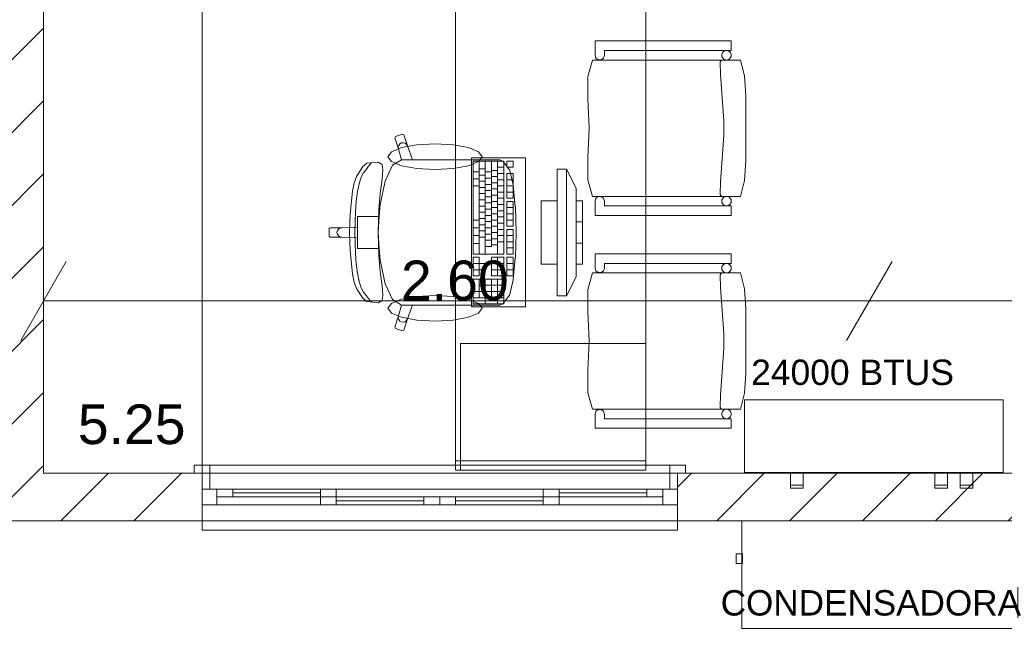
# Model space of a CAD drawing. Header units: millimetres. Extents: x 2826 to 3034, y 1533 to 1590.
# Tile 158 of 248: x 2999.72 to 3002.83, y 1548.15 to 1550.09. Entities that reach past the tile are written whole.
import ezdxf
from ezdxf.enums import TextEntityAlignment as Align

# ---------------------------------------------------------------- set-up
doc = ezdxf.new("R2010")
doc.units = ezdxf.units.MM
doc.layers.add('_Caneta_No__220', color=7, linetype='Continuous', lineweight=15, true_color=0x8a8a8a)
doc.styles.add('ESTILO_GERADO_2', font='arial.ttf')
pattern_1 = [(45, (0.02328, 0.61931), (-0.1149048, 0.1149048), [])]

# ---------------------------------------------------------------- blocks, each defined once
blk = doc.blocks.new('ARROWHEAD_2')
at = {"color": 0, "linetype": 'Continuous', "lineweight": 0}
for p, q in [((-0.378, -0.655), (0.378, 0.655)), ((0, 0), (-1, 0))]:
    blk.add_line(p, q, dxfattribs=at)
blk = doc.blocks.new('A$Cdd268059')
at = {"layer": '_Caneta_No__220'}
h = blk.add_hatch(dxfattribs=at)
h.set_pattern_fill('TIJOLO_COMUM_0005', color=256, style=0, pattern_type=2)
h.set_pattern_definition([(45, (0.02328, 0.61931), (-0.1149048, 0.1149048), [])])
h.paths.add_polyline_path([(13.4452, 1.9693), (13.4452, 5.9193), (13.2952, 5.9193), (13.2952, 1.9693)])
h = blk.add_hatch(dxfattribs=at)
h.set_pattern_fill('TIJOLO_COMUM_0005', color=256, style=0, pattern_type=2)
h.set_pattern_definition(pattern_1)
h.paths.add_polyline_path([(12.4452, 1.8193), (13.9452, 1.8193), (13.9452, 1.9693), (12.4452, 1.9693)])
h = blk.add_hatch(dxfattribs=at)
h.set_pattern_fill('TIJOLO_COMUM_0005', color=256, style=0, pattern_type=2)
h.set_pattern_definition(pattern_1)
h.paths.add_polyline_path([(15.4452, 1.8193), (16.6963, 1.8193), (16.6963, 1.9693), (15.4452, 1.9693)])
for p, q in [((13.4452, 5.9193), (13.4452, 1.9693)), ((13.4452, 5.9193), (13.4452, 1.9693)), ((13.9452, 1.9693), (13.9452, 5.9193)), ((15.1852, 3.3322), (15.1852, 3.2872)), ((15.6145, 3.3322), (15.1852, 3.3322)), ((15.6145, 3.3022), (15.6145, 3.3322)), ((15.2147, 3.2872), (15.2147, 3.3022)), ((15.2147, 3.3022), (15.6145, 3.3022)), ((15.1773, 3.2722), (15.162, 3.2202)), ((15.6431, 3.2722), (15.1773, 3.2722)), ((15.1852, 3.2872), (15.1876, 3.2783)), ((15.1876, 3.2783), (15.195, 3.2729)), ((15.195, 3.2729), (15.2043, 3.2729)), ((15.2043, 3.2729), (15.2118, 3.2783)), ((15.2118, 3.2783), (15.2147, 3.2872)), ((15.5795, 3.2649), (15.5798, 3.2662)), ((15.5795, 3.2642), (15.5795, 3.2649)), ((15.5805, 3.2262), (15.5795, 3.2642)), ((15.5798, 3.2662), (15.5803, 3.2676)), ((15.5803, 3.2676), (15.581, 3.2688)), ((15.581, 3.2688), (15.5819, 3.2698)), ((15.5819, 3.2698), (15.5829, 3.2707)), ((15.5829, 3.2707), (15.5841, 3.2714)), ((15.5841, 3.2714), (15.5855, 3.2719)), ((15.5855, 3.2719), (15.5868, 3.2722)), ((15.6557, 3.2219), (15.6431, 3.2722)), ((15.162, 3.2202), (15.1617, 3.1501)), ((15.5915, 3.0807), (15.5805, 3.2262)), ((15.6608, 3.1592), (15.6557, 3.2219)), ((15.1617, 3.1501), (15.1659, 3.0572)), ((15.6608, 3.0572), (15.6608, 3.1592)), ((15.5915, 3.0337), (15.5915, 3.0807)), ((15.1659, 3.0572), (15.1617, 2.9642)), ((15.6608, 2.9551), (15.6608, 3.0572)), ((14.5551, 3.0308), (14.5532, 3.027)), ((14.5532, 3.027), (14.5646, 2.9916)), ((14.5779, 3.0383), (14.5551, 3.0308)), ((14.5816, 3.0364), (14.5779, 3.0383)), ((14.593, 3.001), (14.5816, 3.0364)), ((15.5805, 2.8882), (15.5915, 3.0337)), ((14.5655, 3.0031), (14.5639, 2.9975)), ((14.5639, 2.9975), (14.5646, 2.9916)), ((14.5646, 2.9916), (14.5743, 2.9575)), ((14.5691, 3.0078), (14.5655, 3.0031)), ((14.5742, 3.0107), (14.5691, 3.0078)), ((14.58, 3.0113), (14.5742, 3.0107)), ((14.5856, 3.0097), (14.58, 3.0113)), ((14.5902, 3.0061), (14.5856, 3.0097)), ((14.593, 3.001), (14.5902, 3.0061)), ((14.6087, 2.9576), (14.593, 3.001)), ((14.5743, 2.9575), (14.5464, 2.9401)), ((14.5745, 2.9576), (14.5743, 2.9575)), ((14.5745, 2.9576), (14.6087, 2.9576)), ((14.8178, 2.9576), (14.6087, 2.9576)), ((14.8001, 2.9535), (14.8001, 2.6598)), ((14.897, 2.9535), (14.8001, 2.9535)), ((14.8539, 2.9576), (14.8178, 2.9576)), ((14.8194, 2.9535), (14.8194, 2.6598)), ((14.8388, 2.9535), (14.8388, 2.6598)), ((14.8849, 2.9576), (14.8539, 2.9576)), ((14.8582, 2.9535), (14.8582, 2.6842)), ((14.8776, 2.9535), (14.8776, 2.6598)), ((14.8935, 2.953), (14.8849, 2.9576)), ((14.9147, 2.9262), (14.8935, 2.953)), ((14.897, 2.6598), (14.897, 2.9535)), ((14.9067, 2.9535), (14.9067, 2.9339)), ((14.9261, 2.9535), (14.9067, 2.9535)), ((14.9261, 2.9339), (14.9261, 2.9535)), ((15.1617, 2.9642), (15.162, 2.8941)), ((15.6557, 2.8925), (15.6608, 2.9551)), ((14.452, 2.9359), (14.432, 2.9048)), ((14.4652, 2.9464), (14.452, 2.9359)), ((14.4544, 2.9163), (14.4645, 2.928)), ((14.4645, 2.928), (14.4706, 2.9371)), ((14.5013, 2.9497), (14.4652, 2.9464)), ((14.4706, 2.9371), (14.4758, 2.9433)), ((14.4758, 2.9433), (14.4784, 2.9471)), ((14.5129, 2.943), (14.5013, 2.9497)), ((14.5159, 2.9258), (14.5129, 2.943)), ((14.5133, 2.8969), (14.5159, 2.9258)), ((14.5464, 2.9401), (14.5226, 2.8904)), ((14.8001, 2.9192), (14.8194, 2.9192)), ((14.8194, 2.929), (14.8388, 2.929)), ((14.8388, 2.9192), (14.8582, 2.9192)), ((14.8582, 2.9241), (14.8776, 2.9241)), ((14.8776, 2.9339), (14.897, 2.9339)), ((14.9067, 2.9339), (14.9261, 2.9339)), ((14.9156, 2.9241), (14.9147, 2.9262)), ((14.9263, 2.8782), (14.9156, 2.9241)), ((15.0652, 2.9283), (15.0652, 2.5283)), ((15.0952, 2.9283), (15.0652, 2.9283)), ((15.0952, 2.5283), (15.0952, 2.9283)), ((15.0952, 2.9283), (15.1252, 2.8683)), ((14.432, 2.9048), (14.4247, 2.8849)), ((14.4405, 2.8828), (14.4467, 2.9031)), ((14.4467, 2.9031), (14.4544, 2.9163)), ((14.5226, 2.8904), (14.5067, 2.8161)), ((14.5075, 2.8515), (14.5133, 2.8969)), ((14.8001, 2.8972), (14.8194, 2.8972)), ((14.8194, 2.9095), (14.8388, 2.9095)), ((14.8194, 2.8899), (14.8388, 2.8899)), ((14.8388, 2.8997), (14.8582, 2.8997)), ((14.8582, 2.9046), (14.8776, 2.9046)), ((14.8776, 2.9144), (14.897, 2.9144)), ((14.8776, 2.8948), (14.897, 2.8948)), ((14.9067, 2.9144), (14.9067, 2.836)), ((14.9261, 2.9144), (14.9067, 2.9144)), ((14.9067, 2.8948), (14.9261, 2.8948)), ((14.9261, 2.836), (14.9261, 2.9144)), ((15.162, 2.8941), (15.1773, 2.8422)), ((15.5795, 2.8502), (15.5805, 2.8882)), ((15.6431, 2.8422), (15.6557, 2.8925)), ((14.4199, 2.859), (14.4129, 2.7858)), ((14.4247, 2.8849), (14.4199, 2.859)), ((14.4355, 2.8568), (14.4405, 2.8828)), ((14.8001, 2.8752), (14.8194, 2.8752)), ((14.8194, 2.8703), (14.8388, 2.8703)), ((14.8388, 2.8801), (14.8582, 2.8801)), ((14.8388, 2.8605), (14.8582, 2.8605)), ((14.8582, 2.885), (14.8776, 2.885)), ((14.8582, 2.8654), (14.8776, 2.8654)), ((14.8776, 2.8752), (14.897, 2.8752)), ((14.9067, 2.8752), (14.9261, 2.8752)), ((14.9334, 2.8094), (14.9263, 2.8782)), ((15.1252, 2.8683), (15.1252, 2.5883)), ((14.4293, 2.7944), (14.4318, 2.8269)), ((14.4318, 2.8269), (14.4355, 2.8568)), ((14.5028, 2.8006), (14.5075, 2.8515)), ((14.8194, 2.8507), (14.8388, 2.8507)), ((14.8194, 2.8311), (14.8388, 2.8311)), ((14.8388, 2.8409), (14.8582, 2.8409)), ((14.8582, 2.8458), (14.8776, 2.8458)), ((14.8582, 2.8262), (14.8776, 2.8262)), ((14.8776, 2.8556), (14.897, 2.8556)), ((14.8776, 2.836), (14.897, 2.836)), ((14.9067, 2.8556), (14.9261, 2.8556)), ((14.9067, 2.836), (14.9261, 2.836)), ((14.9067, 2.8262), (14.9067, 2.7479)), ((14.9261, 2.8262), (14.9067, 2.8262)), ((14.9261, 2.7479), (14.9261, 2.8262)), ((15.0152, 2.8283), (15.0152, 2.6283)), ((15.0652, 2.8283), (15.0152, 2.8283)), ((15.0652, 2.6283), (15.0652, 2.8283)), ((15.1252, 2.8283), (15.1252, 2.6283)), ((15.1452, 2.8283), (15.1252, 2.8283)), ((15.1452, 2.6283), (15.1452, 2.8283)), ((15.1773, 2.8422), (15.6431, 2.8422)), ((15.1876, 2.836), (15.1852, 2.8272)), ((15.1852, 2.8272), (15.1852, 2.7822)), ((15.195, 2.8414), (15.1876, 2.836)), ((15.2043, 2.8414), (15.195, 2.8414)), ((15.2118, 2.836), (15.2043, 2.8414)), ((15.2147, 2.8272), (15.2118, 2.836)), ((15.2147, 2.8122), (15.2147, 2.8272)), ((15.5795, 2.8495), (15.5795, 2.8502)), ((15.5798, 2.8481), (15.5795, 2.8495)), ((15.5803, 2.8468), (15.5798, 2.8481)), ((15.581, 2.8456), (15.5803, 2.8468)), ((15.5819, 2.8445), (15.581, 2.8456)), ((15.5829, 2.8436), (15.5819, 2.8445)), ((15.5841, 2.8429), (15.5829, 2.8436)), ((14.5005, 2.7283), (14.5028, 2.8006)), ((14.5067, 2.8161), (14.5044, 2.7786)), ((14.8194, 2.8115), (14.8388, 2.8115)), ((14.8388, 2.8213), (14.8582, 2.8213)), ((14.8388, 2.8017), (14.8582, 2.8017)), ((14.8582, 2.8066), (14.8776, 2.8066)), ((14.8776, 2.8164), (14.897, 2.8164)), ((14.8776, 2.7969), (14.897, 2.7969)), ((14.9067, 2.8066), (14.9261, 2.8066)), ((14.9335, 2.8083), (14.9334, 2.8094)), ((14.936, 2.7283), (14.9335, 2.8083)), ((15.6145, 2.8122), (15.2147, 2.8122)), ((15.6145, 2.7822), (15.6145, 2.8122)), ((14.4129, 2.7858), (14.4108, 2.7283)), ((14.4278, 2.761), (14.4293, 2.7944)), ((14.4657, 2.7786), (14.4357, 2.7786)), ((14.4357, 2.7786), (14.4357, 2.7452)), ((14.5044, 2.7786), (14.4657, 2.7786)), ((14.5044, 2.7786), (14.5012, 2.7283)), ((14.8001, 2.7675), (14.8194, 2.7675)), ((14.8194, 2.792), (14.8388, 2.792)), ((14.8194, 2.7724), (14.8388, 2.7724)), ((14.8388, 2.7822), (14.8582, 2.7822)), ((14.8582, 2.7871), (14.8776, 2.7871)), ((14.8582, 2.7675), (14.8776, 2.7675)), ((14.8776, 2.7773), (14.897, 2.7773)), ((14.9067, 2.7871), (14.9261, 2.7871)), ((14.9067, 2.7675), (14.9261, 2.7675)), ((15.1852, 2.7822), (15.6145, 2.7822)), ((14.349, 2.7434), (14.346, 2.7404)), ((14.346, 2.7404), (14.346, 2.7283)), ((14.3859, 2.7434), (14.349, 2.7434)), ((14.3721, 2.7341), (14.3709, 2.7283)), ((14.3753, 2.739), (14.3721, 2.7341)), ((14.3802, 2.7423), (14.3753, 2.739)), ((14.3859, 2.7434), (14.3802, 2.7423)), ((14.4357, 2.7452), (14.3859, 2.7434)), ((14.4274, 2.7283), (14.4278, 2.761)), ((14.4357, 2.7452), (14.4357, 2.7283)), ((14.8001, 2.743), (14.8194, 2.743)), ((14.8194, 2.7528), (14.8388, 2.7528)), ((14.8194, 2.7332), (14.8388, 2.7332)), ((14.8388, 2.7626), (14.8582, 2.7626)), ((14.8388, 2.743), (14.8582, 2.743)), ((14.8582, 2.7479), (14.8776, 2.7479)), ((14.8776, 2.7577), (14.897, 2.7577)), ((14.8776, 2.7381), (14.897, 2.7381)), ((14.9067, 2.7479), (14.9261, 2.7479)), ((14.9067, 2.7381), (14.9067, 2.6598)), ((14.9261, 2.7381), (14.9067, 2.7381)), ((14.9261, 2.6598), (14.9261, 2.7381)), ((15.1252, 2.7616), (15.1452, 2.7616)), ((14.346, 2.7162), (14.346, 2.7283)), ((14.349, 2.7132), (14.346, 2.7162)), ((14.3859, 2.7132), (14.349, 2.7132)), ((14.3721, 2.7225), (14.3709, 2.7283)), ((14.3753, 2.7176), (14.3721, 2.7225)), ((14.3802, 2.7144), (14.3753, 2.7176)), ((14.3859, 2.7132), (14.3802, 2.7144)), ((14.4357, 2.7114), (14.3859, 2.7132)), ((14.4129, 2.6708), (14.4108, 2.7283)), ((14.4274, 2.7283), (14.4278, 2.6956)), ((14.4357, 2.7114), (14.4357, 2.7283)), ((14.4357, 2.678), (14.4357, 2.7114)), ((14.5005, 2.7283), (14.5028, 2.656)), ((14.5044, 2.678), (14.5012, 2.7283)), ((14.8001, 2.7185), (14.8194, 2.7185)), ((14.8194, 2.7136), (14.8388, 2.7136)), ((14.8388, 2.7234), (14.8582, 2.7234)), ((14.8388, 2.7038), (14.8582, 2.7038)), ((14.8582, 2.7283), (14.8776, 2.7283)), ((14.8582, 2.7087), (14.8776, 2.7087)), ((14.8776, 2.7185), (14.897, 2.7185)), ((14.9067, 2.7185), (14.9261, 2.7185)), ((14.936, 2.7283), (14.9335, 2.6483)), ((14.4199, 2.5976), (14.4129, 2.6708)), ((14.4278, 2.6956), (14.4293, 2.6622)), ((14.4657, 2.678), (14.4357, 2.678)), ((14.5044, 2.678), (14.4657, 2.678)), ((14.5067, 2.6406), (14.5044, 2.678)), ((14.8001, 2.694), (14.8194, 2.694)), ((14.8388, 2.6842), (14.8582, 2.6842)), ((14.8582, 2.6891), (14.8776, 2.6891)), ((14.8776, 2.6989), (14.897, 2.6989)), ((14.9067, 2.6989), (14.9261, 2.6989)), ((14.9067, 2.6794), (14.9261, 2.6794)), ((15.1252, 2.695), (15.1452, 2.695)), ((14.4293, 2.6622), (14.4318, 2.6298)), ((14.5028, 2.656), (14.5075, 2.6051)), ((14.5226, 2.5662), (14.5067, 2.6406)), ((14.8001, 2.6598), (14.897, 2.6598)), ((14.8001, 2.65), (14.8001, 2.5912)), ((14.8194, 2.65), (14.8001, 2.65)), ((14.8194, 2.6304), (14.8194, 2.65)), ((14.8582, 2.65), (14.8582, 2.5912)), ((14.897, 2.65), (14.8582, 2.65)), ((14.8776, 2.65), (14.8776, 2.5912)), ((14.897, 2.5912), (14.897, 2.65)), ((14.9067, 2.6598), (14.9261, 2.6598)), ((14.9067, 2.65), (14.9067, 2.5912)), ((14.9261, 2.65), (14.9067, 2.65)), ((14.9261, 2.5912), (14.9261, 2.65)), ((14.9334, 2.6472), (14.9263, 2.5785)), ((14.9335, 2.6483), (14.9334, 2.6472)), ((15.1852, 2.6608), (15.1852, 2.6158)), ((15.6145, 2.6608), (15.1852, 2.6608)), ((15.6145, 2.6308), (15.6145, 2.6608)), ((14.4318, 2.6298), (14.4355, 2.5998)), ((14.8001, 2.6304), (14.8194, 2.6304)), ((14.8001, 2.6108), (14.8194, 2.6108)), ((14.8388, 2.6304), (14.8194, 2.6304)), ((14.8194, 2.6304), (14.8194, 2.6108)), ((14.8194, 2.5912), (14.8194, 2.6108)), ((14.8194, 2.6108), (14.8388, 2.6108)), ((14.8388, 2.6108), (14.8388, 2.6304)), ((14.8582, 2.6304), (14.897, 2.6304)), ((14.8582, 2.6108), (14.897, 2.6108)), ((14.9067, 2.6304), (14.9261, 2.6304)), ((14.9067, 2.6108), (14.9261, 2.6108)), ((15.0152, 2.6283), (15.0652, 2.6283)), ((15.1252, 2.6283), (15.1452, 2.6283)), ((15.1852, 2.6158), (15.1876, 2.607)), ((15.2118, 2.607), (15.2147, 2.6158)), ((15.2147, 2.6158), (15.2147, 2.6308)), ((15.2147, 2.6308), (15.6145, 2.6308)), ((14.4247, 2.5717), (14.4199, 2.5976)), ((14.4355, 2.5998), (14.4405, 2.5738)), ((14.5075, 2.6051), (14.5133, 2.5598)), ((14.8001, 2.5912), (14.8194, 2.5912)), ((14.8001, 2.5814), (14.8001, 2.5031)), ((14.897, 2.5814), (14.8001, 2.5814)), ((14.8194, 2.5814), (14.8194, 2.5227)), ((14.8388, 2.5814), (14.8388, 2.5031)), ((14.8582, 2.5912), (14.897, 2.5912)), ((14.8582, 2.5814), (14.8582, 2.5227)), ((14.8776, 2.5814), (14.8776, 2.5031)), ((14.897, 2.5031), (14.897, 2.5814)), ((14.9067, 2.5912), (14.9261, 2.5912)), ((14.9263, 2.5785), (14.9156, 2.5325)), ((15.0952, 2.5283), (15.1252, 2.5883)), ((15.1773, 2.6008), (15.162, 2.5489)), ((15.6431, 2.6008), (15.1773, 2.6008)), ((15.1876, 2.607), (15.195, 2.6016)), ((15.195, 2.6016), (15.2043, 2.6016)), ((15.2043, 2.6016), (15.2118, 2.607)), ((15.5795, 2.5935), (15.5798, 2.5949)), ((15.5795, 2.5928), (15.5795, 2.5935)), ((15.5805, 2.5548), (15.5795, 2.5928)), ((15.5798, 2.5949), (15.5803, 2.5962)), ((15.5803, 2.5962), (15.581, 2.5974)), ((15.581, 2.5974), (15.5819, 2.5985)), ((15.5819, 2.5985), (15.5829, 2.5994)), ((15.5829, 2.5994), (15.5841, 2.6001)), ((15.5841, 2.6001), (15.5855, 2.6006)), ((15.5855, 2.6006), (15.5868, 2.6008)), ((15.6557, 2.5505), (15.6431, 2.6008)), ((14.432, 2.5518), (14.4247, 2.5717)), ((14.452, 2.5207), (14.432, 2.5518)), ((14.4405, 2.5738), (14.4467, 2.5535)), ((14.4467, 2.5535), (14.4544, 2.5403)), ((14.5133, 2.5598), (14.5159, 2.5309)), ((14.5464, 2.5165), (14.5226, 2.5662)), ((14.8194, 2.5619), (14.897, 2.5619)), ((15.162, 2.5489), (15.1617, 2.4788)), ((15.5915, 2.4093), (15.5805, 2.5548)), ((15.6608, 2.4879), (15.6557, 2.5505)), ((14.4652, 2.5102), (14.452, 2.5207)), ((14.4544, 2.5403), (14.4645, 2.5286)), ((14.4645, 2.5286), (14.4706, 2.5196)), ((14.4706, 2.5196), (14.4758, 2.5133)), ((14.5159, 2.5309), (14.5129, 2.5136)), ((14.5743, 2.4992), (14.5464, 2.5165)), ((14.8001, 2.5423), (14.897, 2.5423)), ((14.8001, 2.5227), (14.897, 2.5227)), ((14.9147, 2.5304), (14.8935, 2.5036)), ((14.9156, 2.5325), (14.9147, 2.5304)), ((15.0652, 2.5283), (15.0952, 2.5283)), ((13.6352, 2.5125), (15.8601, 2.5125)), ((14.5013, 2.5069), (14.4652, 2.5102)), ((14.4758, 2.5133), (14.4784, 2.5095)), ((14.5129, 2.5136), (14.5013, 2.5069)), ((14.5646, 2.465), (14.5743, 2.4992)), ((14.5745, 2.499), (14.5743, 2.4992)), ((14.5745, 2.499), (14.6087, 2.499)), ((14.6087, 2.499), (14.593, 2.4557)), ((14.8178, 2.499), (14.6087, 2.499)), ((14.8001, 2.5031), (14.897, 2.5031)), ((14.8539, 2.499), (14.8178, 2.499)), ((14.8849, 2.499), (14.8539, 2.499)), ((14.8935, 2.5036), (14.8849, 2.499)), ((15.6608, 2.3858), (15.6608, 2.4879)), ((16.2401, 2.5125), (18.5063, 2.5125)), ((14.5532, 2.4296), (14.5646, 2.465)), ((14.5639, 2.4591), (14.5646, 2.465)), ((14.5655, 2.4535), (14.5639, 2.4591)), ((14.5691, 2.4488), (14.5655, 2.4535)), ((14.593, 2.4557), (14.5816, 2.4203)), ((14.593, 2.4557), (14.5902, 2.4505)), ((15.1617, 2.4788), (15.1659, 2.3858)), ((14.5551, 2.4258), (14.5532, 2.4296)), ((14.5779, 2.4183), (14.5551, 2.4258)), ((14.5742, 2.446), (14.5691, 2.4488)), ((14.58, 2.4453), (14.5742, 2.446)), ((14.5856, 2.4469), (14.58, 2.4453)), ((14.5902, 2.4505), (14.5856, 2.4469)), ((14.5816, 2.4203), (14.5779, 2.4183)), ((15.5915, 2.3623), (15.5915, 2.4093)), ((14.7602, 1.9783), (14.7602, 2.3783)), ((14.7602, 2.3783), (15.3452, 2.3783)), ((15.1659, 2.3858), (15.1617, 2.2929)), ((15.5805, 2.2168), (15.5915, 2.3623)), ((15.6608, 2.2838), (15.6608, 2.3858)), ((15.1617, 2.2929), (15.162, 2.2228)), ((15.6557, 2.2211), (15.6608, 2.2838)), ((15.162, 2.2228), (15.1773, 2.1708)), ((15.5795, 2.1788), (15.5805, 2.2168)), ((15.6431, 2.1708), (15.6557, 2.2211)), ((15.5795, 2.1781), (15.5795, 2.1788)), ((15.5798, 2.1768), (15.5795, 2.1781)), ((15.5803, 2.1754), (15.5798, 2.1768)), ((15.581, 2.1742), (15.5803, 2.1754)), ((15.5819, 2.1732), (15.581, 2.1742)), ((15.1773, 2.1708), (15.6431, 2.1708)), ((15.1876, 2.1646), (15.1852, 2.1558)), ((15.1852, 2.1558), (15.1852, 2.1108)), ((15.195, 2.1701), (15.1876, 2.1646)), ((15.2043, 2.1701), (15.195, 2.1701)), ((15.2118, 2.1646), (15.2043, 2.1701)), ((15.2147, 2.1558), (15.2118, 2.1646)), ((15.2147, 2.1408), (15.2147, 2.1558)), ((15.5829, 2.1723), (15.5819, 2.1732)), ((15.5841, 2.1716), (15.5829, 2.1723)), ((15.6145, 2.1408), (15.2147, 2.1408)), ((15.6145, 2.1108), (15.6145, 2.1408)), ((15.1852, 2.1108), (15.6145, 2.1108)), ((13.9202, 1.9693), (13.9202, 1.9943)), ((13.9202, 1.9943), (13.9702, 1.9943)), ((15.4202, 1.9943), (13.9702, 1.9943)), ((13.9702, 1.9943), (13.9702, 1.9693)), ((15.4202, 1.9943), (15.4702, 1.9943)), ((15.4202, 1.9693), (15.4202, 1.9943)), ((15.4702, 1.9943), (15.4702, 1.9693)), ((13.4452, 1.9693), (18.6963, 1.9693)), ((13.4452, 1.9693), (13.9452, 1.9693)), ((13.9452, 1.9693), (13.9202, 1.9693)), ((13.9702, 1.9693), (13.9202, 1.9693)), ((13.9452, 1.9693), (13.9202, 1.9693)), ((13.9452, 1.9693), (13.9202, 1.9693)), ((13.9452, 1.9193), (13.9452, 1.9693)), ((15.4452, 1.9693), (13.9452, 1.9693)), ((13.9452, 1.9193), (13.9452, 1.9693)), ((13.9452, 1.9693), (13.9702, 1.9693)), ((13.9452, 1.9193), (13.9452, 1.9693)), ((13.9452, 1.9193), (13.9452, 1.9693)), ((13.9702, 1.9693), (13.9702, 1.9193)), ((15.4202, 1.9193), (15.4202, 1.9693)), ((15.4202, 1.9693), (15.4452, 1.9693)), ((15.4702, 1.9693), (15.4202, 1.9693)), ((15.4452, 1.9693), (15.4702, 1.9693)), ((15.4452, 1.9193), (15.4452, 1.9693)), ((15.4452, 1.9693), (15.4452, 1.9193)), ((15.4452, 1.9193), (15.4452, 1.9693)), ((15.4452, 1.9193), (15.4452, 1.9693)), ((15.4452, 1.9693), (15.4702, 1.9693)), ((15.4452, 1.9693), (15.4702, 1.9693)), ((13.9452, 1.8693), (13.9452, 1.9193)), ((13.9702, 1.9193), (13.9452, 1.9193)), ((13.9452, 1.9193), (13.9922, 1.9193)), ((13.9452, 1.8693), (13.9452, 1.9193)), ((13.9452, 1.8693), (13.9452, 1.9193)), ((13.9922, 1.9193), (14.3687, 1.9193)), ((13.9922, 1.9193), (13.9922, 1.8693)), ((13.9922, 1.9193), (14.0422, 1.9193)), ((13.9922, 1.8943), (13.9922, 1.9193)), ((14.0422, 1.9193), (14.0422, 1.8943)), ((14.0422, 1.9193), (14.3187, 1.9193)), ((14.3187, 1.9068), (14.0422, 1.9068)), ((14.3187, 1.9193), (14.6952, 1.9193)), ((14.3187, 1.8943), (14.3187, 1.9193)), ((14.3187, 1.9193), (14.3687, 1.9193)), ((14.3687, 1.9193), (14.3687, 1.8943)), ((14.6952, 1.9193), (15.0717, 1.9193)), ((15.0217, 1.9193), (15.3982, 1.9193)), ((15.0217, 1.9193), (15.0717, 1.9193)), ((15.0217, 1.8943), (15.0217, 1.9193)), ((15.0717, 1.9193), (15.0717, 1.8943)), ((15.0717, 1.9193), (15.3482, 1.9193)), ((15.3482, 1.9068), (15.0717, 1.9068)), ((15.3482, 1.8943), (15.3482, 1.9193)), ((15.3482, 1.9193), (15.3982, 1.9193)), ((15.3982, 1.8693), (15.3982, 1.9193)), ((15.3982, 1.9193), (15.4452, 1.9193)), ((15.3982, 1.9193), (15.3982, 1.8943)), ((15.4452, 1.9193), (15.4202, 1.9193)), ((15.4452, 1.8693), (15.4452, 1.9193)), ((15.4452, 1.8693), (15.4452, 1.9193)), ((15.4452, 1.8693), (15.4452, 1.9193)), ((13.9452, 1.8193), (13.9452, 1.8693)), ((13.9922, 1.8693), (13.9452, 1.8693)), ((13.9452, 1.8193), (13.9452, 1.8693)), ((14.0422, 1.8943), (13.9922, 1.8943)), ((14.3687, 1.8693), (13.9922, 1.8693)), ((14.3187, 1.8943), (14.0422, 1.8943)), ((14.3187, 1.8943), (14.3687, 1.8943)), ((14.3187, 1.8693), (14.3187, 1.8943)), ((14.3687, 1.8943), (14.3187, 1.8943)), ((14.6952, 1.8693), (14.3187, 1.8693)), ((14.3687, 1.8693), (14.3187, 1.8693)), ((14.3687, 1.8943), (14.3687, 1.8693)), ((14.3687, 1.8943), (14.6452, 1.8943)), ((14.6452, 1.8818), (14.3687, 1.8818)), ((14.6452, 1.8693), (14.3687, 1.8693)), ((14.6452, 1.8693), (14.6452, 1.8943)), ((14.6452, 1.8943), (14.6952, 1.8943)), ((14.6952, 1.8693), (14.6452, 1.8693)), ((14.6952, 1.8943), (14.7452, 1.8943)), ((14.6952, 1.8693), (14.6952, 1.8943)), ((14.6952, 1.8943), (14.6952, 1.8693)), ((15.0717, 1.8693), (14.6952, 1.8693)), ((14.7452, 1.8693), (14.6952, 1.8693)), ((14.7452, 1.8943), (14.7452, 1.8693)), ((14.7452, 1.8943), (15.0217, 1.8943)), ((15.0217, 1.8818), (14.7452, 1.8818)), ((15.0217, 1.8693), (14.7452, 1.8693)), ((15.0717, 1.8943), (15.0217, 1.8943)), ((15.0217, 1.8693), (15.0217, 1.8943)), ((15.0217, 1.8943), (15.0717, 1.8943)), ((15.3982, 1.8693), (15.0217, 1.8693)), ((15.0717, 1.8693), (15.0217, 1.8693)), ((15.3482, 1.8943), (15.0717, 1.8943)), ((15.0717, 1.8943), (15.0717, 1.8693)), ((15.3982, 1.8943), (15.3482, 1.8943)), ((15.4452, 1.8693), (15.3982, 1.8693)), ((15.4452, 1.8193), (15.4452, 1.8693)), ((15.4452, 1.8193), (15.4452, 1.8693)), ((18.8463, 1.8193), (0.8233, 1.8193)), ((13.9452, 1.7893), (13.9452, 1.8193)), ((15.4452, 1.8193), (13.9452, 1.8193)), ((15.4452, 1.8193), (15.4452, 1.7893)), ((15.4452, 1.7893), (13.9452, 1.7893))]:
    blk.add_line(p, q, dxfattribs=at)
for points in [[(0.8316, 1.8193), (18.8463, 1.8193), (18.8502, 0.0414), (25.1638, 0.0553), (25.1638, 1.8193), (41.007, 1.8193), (41.007, 17.3869), (31.0212, 17.3869), (31.0212, 11.6171), (18.8463, 11.6171), (18.8463, 10.4171), (0.8316, 10.4171)], [(15.3452, 3.4783), (15.3452, 1.9783), (14.7452, 1.9783), (14.7452, 3.4783)], [(15.1852, 3.3322), (15.1852, 3.2872), (15.1876, 3.2783), (15.195, 3.2729), (15.2043, 3.2729), (15.2118, 3.2783), (15.2147, 3.2872), (15.2147, 3.3022), (15.6145, 3.3022), (15.6145, 3.3322)], [(15.6145, 3.2872), (15.6143, 3.2898), (15.6136, 3.2923), (15.6125, 3.2947), (15.611, 3.2968), (15.6092, 3.2987), (15.607, 3.3002), (15.6047, 3.3013), (15.6021, 3.3019), (15.5995, 3.3022), (15.5969, 3.3019), (15.5944, 3.3013), (15.592, 3.3002), (15.5899, 3.2987), (15.588, 3.2968), (15.5865, 3.2947), (15.5854, 3.2923), (15.5848, 3.2898), (15.5845, 3.2872), (15.5848, 3.2846), (15.5854, 3.282), (15.5865, 3.2797), (15.588, 3.2775), (15.5899, 3.2757), (15.592, 3.2742), (15.5944, 3.2731), (15.5969, 3.2724), (15.5995, 3.2722), (15.6021, 3.2724), (15.6047, 3.2731), (15.607, 3.2742), (15.6092, 3.2757), (15.611, 3.2775), (15.6125, 3.2797), (15.6136, 3.282), (15.6143, 3.2846)], [(15.1773, 3.2722), (15.162, 3.2202), (15.1617, 3.1501), (15.1659, 3.0572), (15.1617, 2.9642), (15.162, 2.8941), (15.1773, 2.8422), (15.6431, 2.8422), (15.6557, 2.8925), (15.6608, 2.9551), (15.6608, 3.0572), (15.6608, 3.1592), (15.6557, 3.2219), (15.6431, 3.2722)], [(14.6801, 3.0076), (14.623, 3.0045), (14.5747, 2.9958), (14.5424, 2.9827), (14.531, 2.9673), (14.5424, 2.9519), (14.5747, 2.9389), (14.623, 2.9301), (14.6801, 2.9271), (14.7371, 2.9301), (14.7854, 2.9389), (14.8177, 2.9519), (14.8291, 2.9673), (14.8177, 2.9827), (14.7854, 2.9958), (14.7371, 3.0045)], [(14.9652, 2.9633), (14.7952, 2.9633), (14.7952, 2.4933), (14.9652, 2.4933)], [(15.2147, 2.8122), (15.2147, 2.8272), (15.2118, 2.836), (15.2043, 2.8414), (15.195, 2.8414), (15.1876, 2.836), (15.1852, 2.8272), (15.1852, 2.7822), (15.6145, 2.7822), (15.6145, 2.8122)], [(15.6145, 2.8272), (15.6143, 2.8298), (15.6136, 2.8323), (15.6125, 2.8347), (15.611, 2.8368), (15.6092, 2.8387), (15.607, 2.8402), (15.6047, 2.8413), (15.6021, 2.8419), (15.5995, 2.8422), (15.5969, 2.8419), (15.5944, 2.8413), (15.592, 2.8402), (15.5899, 2.8387), (15.588, 2.8368), (15.5865, 2.8347), (15.5854, 2.8323), (15.5848, 2.8298), (15.5845, 2.8272), (15.5848, 2.8246), (15.5854, 2.822), (15.5865, 2.8197), (15.588, 2.8175), (15.5899, 2.8157), (15.592, 2.8142), (15.5944, 2.8131), (15.5969, 2.8124), (15.5995, 2.8122), (15.6021, 2.8124), (15.6047, 2.8131), (15.607, 2.8142), (15.6092, 2.8157), (15.611, 2.8175), (15.6125, 2.8197), (15.6136, 2.822), (15.6143, 2.8246)], [(15.1852, 2.6608), (15.1852, 2.6158), (15.1876, 2.607), (15.195, 2.6016), (15.2043, 2.6016), (15.2118, 2.607), (15.2147, 2.6158), (15.2147, 2.6308), (15.6145, 2.6308), (15.6145, 2.6608)], [(15.6145, 2.6158), (15.6143, 2.6184), (15.6136, 2.621), (15.6125, 2.6233), (15.611, 2.6255), (15.6092, 2.6273), (15.607, 2.6288), (15.6047, 2.6299), (15.6021, 2.6306), (15.5995, 2.6308), (15.5969, 2.6306), (15.5944, 2.6299), (15.592, 2.6288), (15.5899, 2.6273), (15.588, 2.6255), (15.5865, 2.6233), (15.5854, 2.621), (15.5848, 2.6184), (15.5845, 2.6158), (15.5848, 2.6132), (15.5854, 2.6107), (15.5865, 2.6083), (15.588, 2.6062), (15.5899, 2.6043), (15.592, 2.6028), (15.5944, 2.6017), (15.5969, 2.6011), (15.5995, 2.6008), (15.6021, 2.6011), (15.6047, 2.6017), (15.607, 2.6028), (15.6092, 2.6043), (15.611, 2.6062), (15.6125, 2.6083), (15.6136, 2.6107), (15.6143, 2.6132)], [(15.1773, 2.6008), (15.162, 2.5489), (15.1617, 2.4788), (15.1659, 2.3858), (15.1617, 2.2929), (15.162, 2.2228), (15.1773, 2.1708), (15.6431, 2.1708), (15.6557, 2.2211), (15.6608, 2.2838), (15.6608, 2.3858), (15.6608, 2.4879), (15.6557, 2.5505), (15.6431, 2.6008)], [(14.6801, 2.4491), (14.623, 2.4521), (14.5747, 2.4608), (14.5424, 2.4739), (14.531, 2.4893), (14.5424, 2.5047), (14.5747, 2.5178), (14.623, 2.5265), (14.6801, 2.5296), (14.7371, 2.5265), (14.7854, 2.5178), (14.8177, 2.5047), (14.8291, 2.4893), (14.8177, 2.4739), (14.7854, 2.4608), (14.7371, 2.4521)], [(16.4717, 1.9718), (16.4717, 2.2005), (15.656, 2.2005), (15.656, 1.9718)], [(15.2147, 2.1408), (15.2147, 2.1558), (15.2118, 2.1646), (15.2043, 2.1701), (15.195, 2.1701), (15.1876, 2.1646), (15.1852, 2.1558), (15.1852, 2.1108), (15.6145, 2.1108), (15.6145, 2.1408)], [(15.6145, 2.1558), (15.6143, 2.1584), (15.6136, 2.161), (15.6125, 2.1633), (15.611, 2.1655), (15.6092, 2.1673), (15.607, 2.1688), (15.6047, 2.1699), (15.6021, 2.1706), (15.5995, 2.1708), (15.5969, 2.1706), (15.5944, 2.1699), (15.592, 2.1688), (15.5899, 2.1673), (15.588, 2.1655), (15.5865, 2.1633), (15.5854, 2.161), (15.5848, 2.1584), (15.5845, 2.1558), (15.5848, 2.1532), (15.5854, 2.1507), (15.5865, 2.1483), (15.588, 2.1462), (15.5899, 2.1443), (15.592, 2.1428), (15.5944, 2.1417), (15.5969, 2.1411), (15.5995, 2.1408), (15.6021, 2.1411), (15.6047, 2.1417), (15.607, 2.1428), (15.6092, 2.1443), (15.611, 2.1462), (15.6125, 2.1483), (15.6136, 2.1507), (15.6143, 2.1532)], [(14.7452, 1.9783), (14.7452, 2.0083), (15.3452, 2.0083), (15.3452, 1.9783)], [(15.8417, 1.9718), (15.8017, 1.9718), (15.8017, 1.9318), (15.8417, 1.9318)], [(16.2967, 1.9718), (16.2567, 1.9718), (16.2567, 1.9318), (16.2967, 1.9318)], [(16.3767, 1.9718), (16.3367, 1.9718), (16.3367, 1.9318), (16.3767, 1.9318)], [(15.8017, 1.9318), (15.8017, 1.9218), (15.8417, 1.9218), (15.8417, 1.9318)], [(16.2567, 1.9318), (16.2567, 1.9218), (16.2967, 1.9218), (16.2967, 1.9318)], [(16.3367, 1.9318), (16.3367, 1.9218), (16.3767, 1.9218), (16.3767, 1.9318)], [(16.5183, 1.4794), (15.6483, 1.4794), (15.6483, 1.8194), (16.5183, 1.8194)], [(15.6503, 1.7144), (15.6503, 1.6844), (15.6303, 1.6844), (15.6303, 1.7144)], [(15.6503, 1.7144), (15.6503, 1.6844), (15.6303, 1.6844), (15.6303, 1.7144)]]:
    blk.add_lwpolyline(points, close=True, dxfattribs=at)
for points in [[(13.4452, 1.9693), (13.4452, 5.9193)], [(13.9452, 1.9693), (13.4452, 1.9693)], [(16.6963, 1.9693), (15.4452, 1.9693)], [(12.4452, 1.8193), (13.9452, 1.8193)], [(15.4452, 1.8193), (16.6963, 1.8193)]]:
    blk.add_lwpolyline(points, dxfattribs=at)
for centre, start_param, end_param in [((15.5995, 3.2872), 4.712389, 7.853982), ((15.5995, 3.2872), 1.570796, 4.712389), ((15.5995, 2.8272), 4.712389, 7.853982), ((15.5995, 2.8272), 1.570796, 4.712389), ((15.5995, 2.6158), 4.712389, 7.853982), ((15.5995, 2.6158), 1.570796, 4.712389), ((15.5995, 2.1558), 4.712389, 7.853982), ((15.5995, 2.1558), 1.570796, 4.712389)]:
    blk.add_ellipse(centre, major_axis=(0, 0.015), ratio=0.9996, start_param=start_param, end_param=end_param, dxfattribs=at)
at = {"layer": '_Caneta_No__220', "xscale": 0.19, "yscale": 0.19, "zscale": 0.19, "rotation": 180}
for p in [(13.4452, 2.5125), (16.0501, 2.5125)]:
    blk.add_blockref('ARROWHEAD_2', p, dxfattribs=at)
at = {"layer": '_Caneta_No__220', "xscale": 0.19, "yscale": 0.19, "zscale": 0.19}
blk.add_blockref('ARROWHEAD_2', (16.0501, 2.5125), dxfattribs=at)
at = {"layer": '_Caneta_No__220', "style": 'ESTILO_GERADO_2'}
for s, p in [('24000 BTUS', (15.6771, 2.2474)), ('CONDENSADORA', (15.581, 1.5203))]:
    blk.add_text(s, height=0.08, dxfattribs=at).set_placement(p)
at = {"layer": '_Caneta_No__220', "char_height": 0.125, "attachment_point": 5, "style": 'ESTILO_GERADO_2'}
for s, insert in [('\\A1;2.60', (14.7426, 2.5763)), ('\\A1;5.25', (13.7234, 2.1226))]:
    blk.add_mtext(s, dxfattribs=dict(at, insert=insert))
at = {"layer": '_Caneta_No__220', "style": 'ESTILO_GERADO_2'}
for p in [(34.4309, 10.5457), (35.0309, 10.5457)]:
    blk.add_attdef('txt', text='', height=0.12, dxfattribs=at).set_placement(p, align=Align.MIDDLE_CENTER)
blk.add_attdef('txt', text='', height=0.12, rotation=90, dxfattribs=at).set_placement((1.2958, 6.4033), align=Align.MIDDLE_CENTER)

msp = doc.modelspace()

# ---------------------------------------------------------------- block references
msp.add_blockref('A$Cdd268059', (2986.3533, 1546.6934))

doc.saveas('drawing.dxf')
